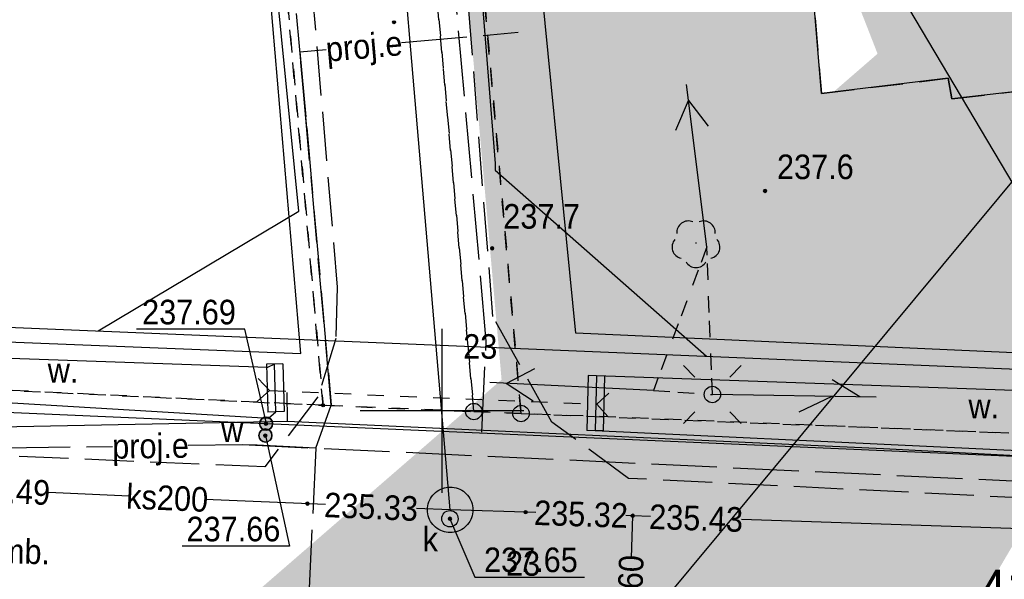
# Model space of a CAD drawing. Extents: x 40810 to 6568062, y -66833 to 5647239.
# Tile 5 of 43: x 6567737 to 6567767, y 5646945 to 5646962. Entities that reach past the tile are written whole.
import ezdxf
from ezdxf import colors
from ezdxf.entities.mleader import LeaderData, LeaderLine
from ezdxf.enums import TextEntityAlignment as Align
from ezdxf.math import Vec2, Vec3

# ---------------------------------------------------------------- set-up
doc = ezdxf.new("R2010")
doc.units = 0
doc.header["$MEASUREMENT"] = 0
for name, pattern in [('DGN_STYLE_2191', [1, -0.25, 0.5, -0.25]), ('DGN_STYLE_9021', [7.5, 3.75, 3.75]), ('KTJZ01_05', [2, 1.5, -0.5]), ('MZ052010', [1.5, 1, -0.5]), ('MZ05_512A', [1.75, -0.25, 0.5, -0.25, 0.5, -0.25]), ('SUPE_P_01_05', [2.5, 2, -0.5]), ('SUPW_P_01_05', [2.5, 2, -0.5])]:
    doc.linetypes.add(name, pattern=pattern)
doc.layers.get('0').update_dxf_attribs({"linetype": 'CONTINUOUS'})
doc.layers.get('Defpoints').update_dxf_attribs({"linetype": 'CONTINUOUS'})
for name, color, linetype in [('BDOT1', 7, 'CONTINUOUS'), ('EWID', 7, 'CONTINUOUS'), ('GESUT1', 7, 'CONTINUOUS'), ('GESUT2', 7, 'CONTINUOUS'), ('PZAG', 7, 'CONTINUOUS'), ('REDAKCJA1', 7, 'CONTINUOUS'), ('Z-zielen', 62, 'CONTINUOUS')]:
    doc.layers.add(name, color=color, linetype=linetype)
for name, color, linetype, lineweight in [('E_opisy', 7, 'CONTINUOUS', 15), ('szraf1', 8, 'CONTINUOUS', 5), ('wymiarowanie', 176, 'CONTINUOUS', 9)]:
    doc.layers.add(name, color=color, linetype=linetype, lineweight=lineweight)
doc.styles.get("Standard").update_dxf_attribs({"font": 'GOTHIC.TTF'})
doc.styles.add('STYLE-GEO_140', font='geo_140.shx', dxfattribs={"bigfont": 'geo_140big.shx'})
doc.dimstyles.new('Skala 1-50', dxfattribs={"dimtxt": 1, "dimasz": 0.5, "dimexe": 0.5, "dimexo": 0.5, "dimgap": 0.2, "dimtad": 1, "dimtxsty": 'Standard', "dimblk": 'ARCHTICK', "dimcen": 0.5, "dimclrd": 256, "dimclre": 256, "dimadec": 0, "dimazin": 0, "dimtfac": 1, "dimtdec": 1, "dimtmove": 1, "dimatfit": 3, "dimldrblk": 'ARCHTICK', "dimfxl": 0, "dimlwd": -1, "dimlwe": -1, "dimarcsym": 0})
pattern_1 = [(0, (0.04, 0.02), (0, 1), [0, -1]), (0, (0.36, 0.04), (0, 1), [0, -1]), (0, (0.18, 0.26), (0, 1), [0, -1]), (0, (0.4, 0.42), (0, 1), [0, -1]), (0, (0.14, 0.48), (0, 1), [0, -1]), (0, (0.22, 0.72), (0, 1), [0, -1]), (0, (0.08, 0.9), (0, 1), [0, -1]), (0, (0.4, 0.88), (0, 1), [0, -1]), (0, (0.64, 0.92), (0, 1), [0, -1]), (0, (0.76, 0.68), (0, 1), [0, -1]), (0, (0.96, 0.66), (0, 1), [0, -1]), (0, (0.96, 0.3), (0, 1), [0, -1]), (0, (0.78, 0.18), (0, 1), [0, -1]), (0, (0.5, 0.24), (0, 1), [0, -1]), (0, (0.68, 0.42), (0, 1), [0, -1]), (0, (0.5, 0.6), (0, 1), [0, -1]), (0, (0.92, 0.04), (0, 1), [0, -1])]

# ---------------------------------------------------------------- blocks, each defined once
blk = doc.blocks.new('K100')
at = {"layer": 'REDAKCJA1', "color": 7, "linetype": 'Continuous'}
for p, q in [((0, -50), (0, 50)), ((50, 0), (-50, 0))]:
    blk.add_line(p, q, dxfattribs=at)
blk = doc.blocks.new('OBOP02_1')
at = {"layer": 'BDOT1', "color": 7, "linetype": 'Continuous'}
blk.add_circle((0, 0), 0.01, dxfattribs=at)
for centre, start, end in [((-0.47, 0.647), 66, 186), ((0.47, 0.647), 354, 114), ((-0.761, -0.247), 138, 258), ((0.761, -0.247), 282, 42), ((0, -0.8), 210, 330)]:
    blk.add_arc(centre, 0.7, start, end, dxfattribs=at)
blk = doc.blocks.new('DWG_H0_11')
at = {"layer": 'BDOT1', "linetype": 'Continuous'}
blk.add_hatch(color=7, dxfattribs=at).paths.add_polyline_path([(0.09, 0, 1), (-0.09, 0, 1)], flags=16)
at = {"layer": 'BDOT1', "color": 7, "linetype": 'Continuous'}
blk.add_lwpolyline([(0.09, 0, 1), (-0.09, 0, 1)], format="xyb", close=True, dxfattribs=at)
blk = doc.blocks.new('RTPW01_1')
at = {"layer": 'BDOT1', "color": 7, "linetype": 'Continuous'}
blk.add_circle((0, 0), 0.09, dxfattribs=at)
blk.add_blockref('DWG_H0_11', (0, 0), dxfattribs=at)
blk = doc.blocks.new('801_5')
at = {"layer": 'BDOT1', "linetype": 'Continuous'}
h = blk.add_hatch(color=7, dxfattribs=at)
edge = h.paths.add_edge_path()
edge.add_arc((-0.002, -0.004), 0.045, 0, 360)
at = {"layer": 'BDOT1', "color": 7, "linetype": 'Continuous'}
blk.add_circle((-0.002, -0.004), 0.045, dxfattribs=at)
blk = doc.blocks.new('SUSM01_1')
at = {"layer": 'GESUT1', "color": 235, "linetype": 'Continuous'}
for p, q in [((-1.768, 1.768), (-1.061, 1.061)), ((1.768, 1.768), (1.061, 1.061)), ((-1.768, -1.768), (-1.061, -1.061)), ((1.768, -1.768), (1.061, -1.061))]:
    blk.add_line(p, q, dxfattribs=at)
blk.add_circle((0, 0), 0.5, dxfattribs=at)
blk = doc.blocks.new('SUPE04_4')
at = {"layer": 'GESUT1', "color": 230, "linetype": 'Continuous'}
for p, q in [((0.005, -5.006), (0.005, 4.994)), ((-0.995, 2.294), (0.005, 3.994)), ((0.005, 3.994), (1.005, 2.294))]:
    blk.add_line(p, q, dxfattribs=at)
blk = doc.blocks.new('SUPE00_4')
at = {"layer": 'GESUT1', "color": 230, "linetype": 'Continuous', "rotation": 270}
blk.add_blockref('SUPE04_4', (5.006, 0.005), dxfattribs=at)
blk = doc.blocks.new('SUPE04_5')
at = {"layer": 'GESUT1', "color": 230, "linetype": 'Continuous'}
for p, q in [((0.002, -4.999), (0.002, 5.001)), ((-0.998, 2.301), (0.002, 4.001)), ((0.002, 4.001), (1.002, 2.301))]:
    blk.add_line(p, q, dxfattribs=at)
blk = doc.blocks.new('SUPE00_5')
at = {"layer": 'GESUT1', "color": 230, "linetype": 'Continuous', "rotation": 270}
blk.add_blockref('SUPE04_5', (4.999, 0.002), dxfattribs=at)
blk = doc.blocks.new('SUPT01_3')
at = {"layer": 'GESUT1', "color": 30, "linetype": 'Continuous'}
for p, q in [((-0.001, 4.999), (-0.001, -5.001)), ((-0.001, 3.999), (-1.001, 2.299)), ((-0.001, 2.299), (0.999, 0.299))]:
    blk.add_line(p, q, dxfattribs=at)
blk = doc.blocks.new('SUPT00_3')
at = {"layer": 'GESUT1', "color": 30, "linetype": 'Continuous', "rotation": 270}
blk.add_blockref('SUPT01_3', (5.001, -0.001), dxfattribs=at)
blk = doc.blocks.new('DWG_H0_22')
at = {"layer": 'GESUT1', "linetype": 'Continuous'}
blk.add_hatch(color=202, dxfattribs=at).paths.add_polyline_path([(0.4, 0, 1), (-0.4, 0, 1)], flags=16)
at = {"layer": 'GESUT1', "color": 202, "linetype": 'Continuous'}
blk.add_lwpolyline([(0.4, 0, 1), (-0.4, 0, 1)], format="xyb", close=True, dxfattribs=at)
blk = doc.blocks.new('SUUS25_7')
at = {"layer": 'GESUT1', "color": 202, "linetype": 'Continuous'}
blk.add_circle((0, 0), 0.4, dxfattribs=at)
blk.add_blockref('DWG_H0_22', (0, 0), dxfattribs=at)
blk = doc.blocks.new('SUUS22_1')
at = {"layer": 'GESUT1', "color": 202, "linetype": 'Continuous'}
blk.add_circle((0, 0), 0.5, dxfattribs=at)
blk = doc.blocks.new('DWG_H0_28')
at = {"layer": 'GESUT1', "linetype": 'Continuous'}
blk.add_hatch(color=5, dxfattribs=at).paths.add_polyline_path([(0.081, -0.005, 1), (-0.099, -0.005, 1)], flags=16)
at = {"layer": 'GESUT1', "color": 5, "linetype": 'Continuous'}
blk.add_lwpolyline([(0.081, -0.005, 1), (-0.099, -0.005, 1)], format="xyb", close=True, dxfattribs=at)
blk = doc.blocks.new('SUPS02_1')
at = {"layer": 'GESUT1', "color": 5, "linetype": 'Continuous'}
blk.add_circle((-0.009, -0.005), 0.09, dxfattribs=at)
blk.add_blockref('DWG_H0_28', (0, 0), dxfattribs=at)
blk = doc.blocks.new('DWG_H0_27')
at = {"layer": 'GESUT1', "linetype": 'Continuous'}
blk.add_hatch(color=44, dxfattribs=at).paths.add_polyline_path([(-0.09, 0, 1), (0.09, 0, 1)], flags=16)
at = {"layer": 'GESUT1', "color": 44, "linetype": 'Continuous'}
blk.add_lwpolyline([(-0.09, 0, 1), (0.09, 0, 1)], format="xyb", close=True, dxfattribs=at)
blk = doc.blocks.new('SUPS00_1')
at = {"layer": 'GESUT1', "color": 44, "linetype": 'Continuous'}
blk.add_circle((0, 0), 0.09, dxfattribs=at)
blk.add_blockref('DWG_H0_27', (0, 0), dxfattribs=at)
blk = doc.blocks.new('EGBP04_1')
at = {"layer": 'EWID', "color": 92, "linetype": 'Continuous'}
blk.add_circle((0, 0), 0.5, dxfattribs=at)
blk = doc.blocks.new('Y0_18R')
at = {"layer": 'EWID', "linetype": 'Continuous'}
h = blk.add_hatch(color=7, dxfattribs=at)
edge = h.paths.add_edge_path()
edge.add_arc((0, 0), 0.09, 0, 360)
at = {"layer": 'EWID', "color": 92, "linetype": 'Continuous'}
blk.add_circle((0, 0), 0.09, dxfattribs=at)
blk = doc.blocks.new('_ArchTick')
at = {"color": 0, "linetype": 'ByBlock', "const_width": 0.15}
blk.add_lwpolyline([(-0.5, -0.5), (0.5, 0.5)], dxfattribs=at)
blk = doc.blocks.new('*D306')
at = {"layer": 'Defpoints', "color": 0}
for p in [(6567735.332, 5646990.777), (6567796.86, 5646947.89)]:
    blk.add_point(p, dxfattribs=at)
at = {"layer": 'wymiarowanie'}
blk.add_line((6567786.464, 5646955.136), (6567735.332, 5646990.777), dxfattribs=at)
at = {"layer": 'wymiarowanie', "linetype": 'Continuous', "xscale": 0.5, "yscale": 0.5, "zscale": 0.5, "rotation": 145.122668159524}
blk.add_blockref('_ArchTick', (6567735.332, 5646990.777), dxfattribs=at)
at = {"layer": 'wymiarowanie', "color": 0, "linetype": 'Continuous', "insert": (6567785.805, 5646956.464), "char_height": 1, "attachment_point": 5, "rotation": 325.1227}
blk.add_mtext('R75', dxfattribs=at)

msp = doc.modelspace()

# ---------------------------------------------------------------- hatches: boundary and pattern name
at = {"layer": 'szraf1', "true_color": 0xc7c8ca}
h = msp.add_hatch(dxfattribs=at)
h.set_pattern_fill('ANSI37', color=9, scale=2, style=0)
h.set_pattern_definition([(45, (0, 0), (-0.1767766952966, 0.1767766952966), []), (135, (0, 0), (-0.1767766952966, -0.1767766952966), [])])
h.paths.add_polyline_path([(6567823.29, 5646949.789), (6567823.25, 5646947.076), (6567815.665, 5646947.38, 0.196657), (6567818.004, 5646952.37), (6567818.832, 5646976.873, 0.160815), (6567817.35, 5646983.958), (6567809.203, 5646997.768, 0.265433), (6567799.729, 5647003.178), (6567753.063, 5647002.39, 0.208172), (6567747.98, 5647000.075), (6567747.21, 5647008.79), (6567747.35, 5647008.792, 0.163859), (6567751.584, 5647007.366), (6567799.729, 5647008.178, -0.27448), (6567813.51, 5647000.308), (6567821.657, 5646986.499, -0.142644), (6567823.867, 5646977.829), (6567822.996, 5646952.047, 0.081845)])
at = {"layer": 'Z-zielen', "linetype": 'Continuous'}
h = msp.add_hatch(dxfattribs=at)
h.set_pattern_fill('STIPPLE', color=256, style=0)
h.set_pattern_definition(pattern_1)
h.paths.add_polyline_path([(6567834.6, 5646957.495), (6567823.191, 5646957.827), (6567823.445, 5646965.336), (6567828.442, 5646965.168), (6567828.864, 5646977.66), (6567823.867, 5646977.829, 0.142655), (6567821.657, 5646986.499), (6567813.237, 5647000.769, 0.26076), (6567799.458, 5647008.176), (6567751.703, 5647007.367), (6567753.913, 5647007.405), (6567751.011, 5647008.834), (6567829.898, 5647009.741)])
h.paths.add_polyline_path([(6567821.79, 5646988.53), (6567828.8, 5646988.46), (6567828.94, 5647000.44), (6567821.94, 5647000.52)], flags=16)
h.paths.add_polyline_path([(6567821.94, 5647003.02), (6567820.471, 5647003.038), (6567820.304, 5646991.747), (6567818.548, 5646991.769), (6567820.448, 5646988.547), (6567821.79, 5646988.53)], flags=16)
h.paths.add_polyline_path([(6567829.53, 5646985.826, 1), (6567825.131, 5646985.826, 1)], flags=16)
h.paths.add_polyline_path([(6567821.94, 5647003.02), (6567825.04, 5647003.02), (6567825.04, 5647000.52), (6567821.94, 5647000.52)], flags=16)
edge = h.paths.add_edge_path()
edge.add_arc((6567747.432, 5647001.681), 7.112, -80.8591, 5.919, ccw=False)
edge.add_line((6567748.561, 5646994.662), (6567748.006, 5647000.103))
edge.add_arc((6567753.178, 5646995.4), 6.991, 91.0011, 137.7188, ccw=False)
edge.add_line((6567753.056, 5647002.39), (6567754.503, 5647002.414))
h = msp.add_hatch(dxfattribs=at)
h.set_pattern_fill('STIPPLE', color=256, style=0)
h.set_pattern_definition(pattern_1)
h.paths.add_polyline_path([(6567775.17, 5646972.145), (6567787.446, 5646971.544), (6567787.305, 5646968.647), (6567791.261, 5646968.454), (6567790.19, 5646952.48), (6567787.87, 5646952.48), (6567787.85, 5646951.258), (6567790.19, 5646951.22), (6567790.127, 5646950.807), (6567787.566, 5646950.859), (6567787.53, 5646949.942), (6567790.37, 5646949.88), (6567790.309, 5646948.376), (6567752.41, 5646949.92), (6567748.781, 5646991.01), (6567776.084, 5646990.814)])
h.paths.add_polyline_path([(6567769.49, 5646963.57), (6567769.69, 5646959.99), (6567765.56, 5646959.52), (6567765.45, 5646960.15), (6567761.58, 5646959.68), (6567760.64, 5646970.96), (6567765.29, 5646971.57), (6567766.05, 5646963.23)], flags=16)
h.paths.add_polyline_path([(6567790.48, 5646963.51), (6567784.64, 5646963.65), (6567784.66, 5646963.02), (6567781.15, 5646963.05), (6567781.14, 5646963.89), (6567777.12, 5646964.03), (6567777.02, 5646958.94), (6567780.99, 5646958.95), (6567781.01, 5646959.47), (6567784.58, 5646959.46), (6567784.6, 5646958.92), (6567788.13, 5646958.93), (6567790.42, 5646961)], flags=16)
h.paths.add_polyline_path([(6567759.25, 5646984.11), (6567759.54, 5646978.75), (6567766.72, 5646979.09), (6567766.46, 5646984.4)], flags=16)
h.paths.add_polyline_path([(6567774.68, 5646960.16), (6567767.82, 5646959.54), (6567767.72, 5646956.71), (6567774.51, 5646956.86)], flags=16)

# ---------------------------------------------------------------- linework, layer by layer
at = {"layer": 'BDOT1', "color": 7, "linetype": 'Continuous'}
for p, q in [((6567744.73, 5646950.62), (6567744.391, 5646950.989)), ((6567744.73, 5646950.62), (6567744.361, 5646950.281)), ((6567744.73, 5646950.62), (6567745.23, 5646950.599)), ((6567745.729, 5646950.578), (6567746.229, 5646950.557)), ((6567746.728, 5646950.536), (6567747.228, 5646950.515)), ((6567747.727, 5646950.494), (6567748.227, 5646950.473)), ((6567748.726, 5646950.452), (6567749.226, 5646950.431)), ((6567749.726, 5646950.41), (6567750.225, 5646950.389)), ((6567750.725, 5646950.368), (6567751.224, 5646950.347)), ((6567751.724, 5646950.326), (6567752.223, 5646950.305)), ((6567754.72, 5646950.2), (6567755.089, 5646950.539)), ((6567752.723, 5646950.284), (6567753.222, 5646950.263)), ((6567753.722, 5646950.242), (6567754.222, 5646950.221)), ((6567754.72, 5646950.2), (6567755.059, 5646949.831))]:
    msp.add_line(p, q, dxfattribs=at)
for points in [[(6567769.49, 5646963.57), (6567769.69, 5646959.99), (6567765.56, 5646959.52), (6567765.45, 5646960.15), (6567761.58, 5646959.68), (6567760.64, 5646970.96), (6567765.29, 5646971.57), (6567766.05, 5646963.23), (6567769.49, 5646963.57)], [(6567732.28, 5646950.52), (6567744.7, 5646949.78), (6567744.93, 5646949.97), (6567744.89, 5646951.43), (6567744.67, 5646951.32), (6567732.17, 5646951.76)], [(6567745.14, 5646951.437), (6567744.64, 5646951.423)], [(6567744.64, 5646951.423), (6567744.68, 5646949.963)], [(6567745.14, 5646951.437), (6567745.18, 5646949.977)], [(6567754.46, 5646951.076), (6567754.42, 5646949.406)], [(6567754.96, 5646951.064), (6567754.46, 5646951.076)], [(6567754.96, 5646951.064), (6567754.92, 5646949.394)], [(6567745.18, 5646949.977), (6567744.68, 5646949.963)], [(6567754.92, 5646949.394), (6567754.42, 5646949.406)]]:
    msp.add_lwpolyline(points, dxfattribs=at)
at = {"layer": 'BDOT1', "color": 7, "linetype": 'MZ052010'}
msp.add_lwpolyline([(6567760.64, 5646970.96), (6567761.58, 5646959.68), (6567765.45, 5646960.15), (6567765.56, 5646959.52), (6567769.69, 5646959.99), (6567769.49, 5646963.57), (6567766.05, 5646963.23), (6567765.29, 5646971.57)], close=True, dxfattribs=at)
at = {"layer": 'BDOT1', "color": 7, "linetype": 'KTJZ01_05'}
for points in [[(6567776.22, 5646946.92), (6567755.69, 5646947.94), (6567753.35, 5646949.66), (6567751.55, 5646952.88), (6567750.55, 5646965.68), (6567745.84, 5646965.1), (6567746.8, 5646953.77), (6567746.76, 5646952.21), (6567746.21, 5646950.43), (6567744.59, 5646948.29)], [(6567744.59, 5646948.29), (6567732.429, 5646948.807)]]:
    msp.add_lwpolyline(points, dxfattribs=at)
at = {"layer": 'BDOT1', "color": 7, "linetype": 'DGN_STYLE_9021'}
for points in [[(6567775.39, 5646951.41), (6567754.08, 5646952.37), (6567752.77, 5646965.64)], [(6567732.12, 5646952.29), (6567745.69, 5646951.75), (6567744.55, 5646965.1)]]:
    msp.add_lwpolyline(points, dxfattribs=at)
at = {"layer": 'BDOT1', "color": 7, "linetype": 'Continuous'}
msp.add_lwpolyline([(6567754.67, 5646949.4), (6567775.32, 5646948.43), (6567788.82, 5646947.82), (6567788.74, 5646949.92), (6567787.53, 5646949.94), (6567775.27, 5646950.35), (6567754.71, 5646951.07)], close=True, dxfattribs=at)
at = {"layer": 'EWID', "color": 92, "linetype": 'DGN_STYLE_2191'}
for p, q in [((6567739.12, 5647032.16), (6567746.37, 5646950.17)), ((6567746.37, 5646950.17), (6567739.12, 5647032.16)), ((6567750.97, 5646949.98), (6567745.74, 5647008.76)), ((6567745.74, 5647008.76), (6567750.97, 5646949.98)), ((6567752.41, 5646949.92), (6567747.783, 5647002.3)), ((6567747.783, 5647002.3), (6567752.41, 5646949.92)), ((6567746.37, 5646950.17), (6567732.249, 5646950.844)), ((6567732.25, 5646950.84), (6567746.37, 5646950.17)), ((6567746.37, 5646950.17), (6567750.97, 5646949.98)), ((6567750.97, 5646949.98), (6567746.37, 5646950.17)), ((6567750.97, 5646949.98), (6567752.41, 5646949.92)), ((6567752.41, 5646949.92), (6567750.97, 5646949.98)), ((6567752.41, 5646949.92), (6567823.25, 5646947.076)), ((6567823.25, 5646947.076), (6567752.41, 5646949.92))]:
    msp.add_line(p, q, dxfattribs=at)
at = {"layer": 'GESUT1', "color": 44, "linetype": 'Continuous'}
for points in [[(6567750.25, 5646946.98), (6567747.71, 5646976.6), (6567747.47, 5646979.44)], [(6567740.45, 5646947.4), (6567737.99, 5646947.51)], [(6567746.44, 5646947.14), (6567742.77, 5646947.3)], [(6567752.86, 5646946.9), (6567750.25, 5646946.98), (6567749.22, 5646947.02)], [(6567756.36, 5646946.78), (6567755.82, 5646946.8), (6567755.61, 5646946.81)], [(6567755.78, 5646945.52), (6567755.82, 5646946.8)], [(6567750.24, 5646946.71), (6567751, 5646944.93), (6567754.35, 5646944.93)], [(6567796.29, 5646945.45), (6567759.14, 5646946.69)]]:
    msp.add_lwpolyline(points, dxfattribs=at)
at = {"layer": 'GESUT1', "color": 202, "linetype": 'MZ05_512A'}
msp.add_lwpolyline([(6567756.45, 5646950.62), (6567758.25, 5646950.5), (6567758.08, 5646955)], close=True, dxfattribs=at)
at = {"layer": 'GESUT1', "color": 5, "linetype": 'Continuous'}
for points in [[(6567744.63, 5646949.66), (6567743.98, 5646952.49), (6567740.68, 5646952.49)], [(6567745.26, 5646950.56), (6567745.27, 5646949.69)], [(6567735.53, 5646950.01), (6567773.75, 5646948.34), (6567781.45, 5646948.04), (6567783.37, 5646947.98)], [(6567732.374, 5646949.436), (6567745.27, 5646949.69), (6567763.47, 5646948.85), (6567775.42, 5646948.22), (6567794.61, 5646947.19), (6567804.01, 5646946.701)]]:
    msp.add_lwpolyline(points, dxfattribs=at)
at = {"layer": 'GESUT1', "color": 202, "linetype": 'Continuous'}
msp.add_lwpolyline([(6567744.61, 5646949.25), (6567745.34, 5646945.87), (6567742.07, 5646945.87)], dxfattribs=at)
at = {"layer": 'GESUT1', "color": 44, "linetype": 'Continuous'}
msp.add_lwpolyline([(6567749.56, 5646946.92), (6567749.56, 5646946.98), (6567749.56, 5646947.04), (6567749.57, 5646947.1), (6567749.58, 5646947.16), (6567749.6, 5646947.22), (6567749.62, 5646947.27), (6567749.65, 5646947.33), (6567749.68, 5646947.38), (6567749.72, 5646947.43), (6567749.76, 5646947.47), (6567749.8, 5646947.51), (6567749.85, 5646947.55), (6567749.9, 5646947.58), (6567749.96, 5646947.61), (6567750.01, 5646947.63), (6567750.07, 5646947.65), (6567750.13, 5646947.66), (6567750.19, 5646947.67), (6567750.25, 5646947.67), (6567750.31, 5646947.67), (6567750.37, 5646947.66), (6567750.43, 5646947.65), (6567750.49, 5646947.63), (6567750.54, 5646947.61), (6567750.6, 5646947.58), (6567750.65, 5646947.55), (6567750.7, 5646947.51), (6567750.74, 5646947.47), (6567750.78, 5646947.43), (6567750.82, 5646947.38), (6567750.85, 5646947.33), (6567750.88, 5646947.27), (6567750.9, 5646947.22), (6567750.92, 5646947.16), (6567750.93, 5646947.1), (6567750.94, 5646947.04), (6567750.94, 5646946.98), (6567750.94, 5646946.92), (6567750.93, 5646946.86), (6567750.92, 5646946.8), (6567750.9, 5646946.74), (6567750.88, 5646946.69), (6567750.85, 5646946.63), (6567750.82, 5646946.58), (6567750.78, 5646946.53), (6567750.74, 5646946.49), (6567750.7, 5646946.45), (6567750.65, 5646946.41), (6567750.6, 5646946.38), (6567750.54, 5646946.35), (6567750.49, 5646946.33), (6567750.43, 5646946.31), (6567750.37, 5646946.3), (6567750.31, 5646946.29), (6567750.25, 5646946.29), (6567750.19, 5646946.29), (6567750.13, 5646946.3), (6567750.07, 5646946.31), (6567750.01, 5646946.33), (6567749.96, 5646946.35), (6567749.9, 5646946.38), (6567749.85, 5646946.41), (6567749.8, 5646946.45), (6567749.76, 5646946.49), (6567749.72, 5646946.53), (6567749.68, 5646946.58), (6567749.65, 5646946.63), (6567749.62, 5646946.69), (6567749.6, 5646946.74), (6567749.58, 5646946.8), (6567749.57, 5646946.86)], close=True, dxfattribs=at)
at = {"layer": 'GESUT2', "color": 5, "linetype": 'SUPW_P_01_05'}
msp.add_lwpolyline([(6567751.21, 5646949.35), (6567751.35, 5646952.13), (6567747.55, 5646994.76)], dxfattribs=at)
at = {"layer": 'GESUT2', "color": 230, "linetype": 'SUPE_P_01_05'}
for points in [[(6567745.664, 5646960.958), (6567745.87, 5646958.632), (6567746.62, 5646950.17), (6567744.752, 5646971.237), (6567742.992, 5646991.093)], [(6567748.767, 5646961.234), (6567752.328, 5646961.549)], [(6567746.147, 5646948.866), (6567746.62, 5646950.17), (6567745.87, 5646958.632), (6567745.664, 5646960.958), (6567746.466, 5646961.03)], [(6567732.429, 5646948.812), (6567734.154, 5646948.836), (6567739.945, 5646948.917)], [(6567742.255, 5646948.949), (6567743.906, 5646948.972), (6567746.147, 5646948.866), (6567745.842, 5646942.38)], [(6567746.147, 5646948.866), (6567743.906, 5646948.972), (6567768.211, 5646947.829), (6567784.029, 5646947.086), (6567783.943, 5646940.913), (6567806.461, 5646939.771), (6567821.151, 5646939.027), (6567827.342, 5646938.827), (6567821.151, 5646939.027), (6567849.186, 5646938.121), (6567858.362, 5646937.824)]]:
    msp.add_lwpolyline(points, dxfattribs=at)
at = {"layer": 'PZAG', "color": 53, "linetype": 'Continuous'}
for points in [[(6567739.51, 5646952.44), (6567745.63, 5646956.09), (6567738.08, 5647032.14)], [(6567745.63, 5647032.27), (6567751.62, 5646957.55), (6567751.62, 5646957.34), (6567758.07, 5646951.67)], [(6567732.08, 5646952.75), (6567865.66, 5646947.19)]]:
    msp.add_lwpolyline(points, dxfattribs=at)
at = {"layer": 'wymiarowanie', "color": 30, "linetype": 'KTJZ01_05', "const_width": 1}
msp.add_lwpolyline([(6567786.84, 5647009.46), (6567747.21, 5647008.79), (6567747.783, 5647002.3), (6567752.41, 5646949.92), (6567823.25, 5646947.076), (6567823.41, 5646957.82), (6567834.6, 5646957.54), (6567830.44, 5647003.7), (6567829.858, 5647010.193), (6567786.84, 5647009.46)], dxfattribs=at)

# ---------------------------------------------------------------- block references
at = {"layer": 'BDOT1', "color": 7, "linetype": 'Continuous'}
msp.add_blockref('801_5', (6567748.54, 5646961.86), dxfattribs=at)
at = {"layer": 'BDOT1', "color": 7, "linetype": 'Continuous', "xscale": 0.5, "yscale": 0.5, "zscale": 0.5}
for name, p in [('RTPW01_1', (6567759.86, 5646956.71)), ('OBOP02_1', (6567757.75, 5646955.12)), ('RTPW01_1', (6567751.53, 5646954.96))]:
    msp.add_blockref(name, p, dxfattribs=at)
at = {"layer": 'EWID', "color": 92, "linetype": 'Continuous', "xscale": 0.5, "yscale": 0.5, "zscale": 0.5}
for name, p in [('Y0_18R', (6567746.37, 5646950.17)), ('EGBP04_1', (6567750.97, 5646949.98)), ('EGBP04_1', (6567752.41, 5646949.92))]:
    msp.add_blockref(name, p, dxfattribs=at)
at = {"layer": 'GESUT1', "color": 230, "linetype": 'Continuous'}
for name, p, xscale, yscale, zscale, rotation in [('SUPE00_5', (6567758.08, 5646955), 0.5000018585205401, 0.5000018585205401, 0.5000018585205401, 97.10019665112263), ('SUPE00_4', (6567756.45, 5646950.62), 0.5000008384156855, 0.5000008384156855, 0.5000008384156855, 177.2001089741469)]:
    msp.add_blockref(name, p, dxfattribs=dict(at, xscale=xscale, yscale=yscale, zscale=zscale, rotation=rotation))
at = {"layer": 'GESUT1', "color": 235, "linetype": 'Continuous', "xscale": 0.5, "yscale": 0.5, "zscale": 0.5}
msp.add_blockref('SUSM01_1', (6567758.25, 5646950.5), dxfattribs=at)
at = {"layer": 'GESUT1', "color": 30, "linetype": 'Continuous', "xscale": 0.5000011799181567, "yscale": 0.5000011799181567, "zscale": 0.5000011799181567, "rotation": 359.0997659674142}
msp.add_blockref('SUPT00_3', (6567758.25, 5646950.5), dxfattribs=at)
at = {"layer": 'GESUT1', "color": 202, "linetype": 'Continuous', "xscale": 0.5, "yscale": 0.5, "zscale": 0.5}
for name, p in [('SUUS25_7', (6567744.63, 5646949.61)), ('SUUS25_7', (6567744.61, 5646949.25)), ('SUUS22_1', (6567750.24, 5646946.71))]:
    msp.add_blockref(name, p, dxfattribs=at)
at = {"layer": 'GESUT1', "color": 5, "linetype": 'Continuous', "xscale": 0.5, "yscale": 0.5, "zscale": 0.5}
for p in [(6567744.63, 5646949.61), (6567744.61, 5646949.25)]:
    msp.add_blockref('SUPS02_1', p, dxfattribs=at)
at = {"layer": 'GESUT1', "color": 44, "linetype": 'Continuous', "xscale": 0.5, "yscale": 0.5, "zscale": 0.5}
for p in [(6567745.89, 5646947.17), (6567750.24, 5646946.71), (6567752.55, 5646946.91), (6567755.82, 5646946.8)]:
    msp.add_blockref('SUPS00_1', p, dxfattribs=at)
at = {"layer": 'REDAKCJA1', "color": 7, "linetype": 'Continuous', "xscale": 0.04999813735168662, "yscale": 0.04999813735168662, "zscale": 0.04999813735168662}
msp.add_blockref('K100', (6567750, 5646950), dxfattribs=at)

# ---------------------------------------------------------------- texts
at = {"layer": 'BDOT1', "color": 7, "linetype": 'Continuous', "style": 'STYLE-GEO_140', "width": 0.93328}
for s, p in [('237.6', (6567761.393, 5646957.445)), ('237.7', (6567753.039, 5646955.935)), ('w.', (6567738.434, 5646951.235)), ('w.', (6567766.534, 5646950.145))]:
    msp.add_text(s, height=0.75, dxfattribs=at).set_placement(p, align=Align.MIDDLE_CENTER)
msp.add_text('j.mb.', height=0.75, rotation=358.4579, dxfattribs=at).set_placement((6567737.024, 5646945.718), align=Align.MIDDLE_CENTER)
at = {"layer": 'EWID', "color": 92, "linetype": 'Continuous', "style": 'STYLE-GEO_140', "width": 0.9333}
msp.add_text('411/2', height=1.2, dxfattribs=at).set_placement((6567768.261, 5646944.56), align=Align.MIDDLE_CENTER)
at = {"layer": 'GESUT1', "color": 5, "linetype": 'Continuous', "style": 'STYLE-GEO_140', "width": 0.93336}
for s, p in [('237.69', (6567743.709, 5646952.64)), ('23', (6567751.686, 5646951.59)), ('237.66', (6567745.065, 5646946.02)), ('23', (6567752.994, 5646944.97))]:
    msp.add_text(s, height=0.75, dxfattribs=at).set_placement(p, align=Align.RIGHT)
at = {"layer": 'GESUT1', "color": 250, "linetype": 'Continuous', "style": 'STYLE-GEO_140', "width": 0.93328}
for s, p in [('w', (6567743.596, 5646949.425)), ('k', (6567749.643, 5646946.085))]:
    msp.add_text(s, height=0.75, dxfattribs=at).set_placement(p, align=Align.MIDDLE_CENTER)
at = {"layer": 'GESUT1', "color": 44, "linetype": 'Continuous', "style": 'STYLE-GEO_140', "width": 0.93328}
for s, rotation, p in [('235.49', 357.4842, (6567736.608, 5646947.564)), ('ks200', 357.5233, (6567741.613, 5646947.344)), ('235.33', 357.5503, (6567747.835, 5646947.075)), ('235.32', 358.1491, (6567754.243, 5646946.85)), ('235.43', 358.0894, (6567757.754, 5646946.728)), ('ks160', 88.0124, (6567755.736, 5646944.354))]:
    msp.add_text(s, height=0.75, rotation=rotation, dxfattribs=at).set_placement(p, align=Align.MIDDLE_CENTER)
at = {"layer": 'GESUT1', "color": 44, "linetype": 'Continuous', "style": 'STYLE-GEO_140', "width": 0.93336}
msp.add_text('237.65', height=0.75, dxfattribs=at).set_placement((6567751.28, 5646945.08))
at = {"layer": 'GESUT2', "color": 230, "linetype": 'Continuous', "style": 'STYLE-GEO_140', "width": 0.93328}
for rotation, p in [(5.0661, (6567747.62, 5646961.126)), (0.7957, (6567741.103, 5646948.931))]:
    msp.add_text('proj.e', height=0.75, rotation=rotation, dxfattribs=at).set_placement(p, align=Align.MIDDLE_CENTER)

# ---------------------------------------------------------------- dimensions: what is measured, and where the dimension line sits
at = {"layer": 'wymiarowanie', "color": 1, "linetype": 'Continuous'}
dim = msp.add_radius_dim(center=(6567796.86, 5646947.89), mpoint=(6567735.332, 5646990.777), dimstyle='Skala 1-50', dxfattribs=at)
dim.commit()
dim.dimension.update_dxf_attribs({"geometry": '*D306', "text_midpoint": (6567781.4, 5646950.145), "dimtype": 164})

# ---------------------------------------------------------------- leaders
at = {"layer": 'E_opisy', "linetype": 'ByBlock'}
ml = msp.add_multileader_mtext('Standard', dxfattribs=at)
ml.set_content('{\\Fsimplex.shx|c1;\\Q3;\\W0.7;1,2}', color=256)
ml.set_leader_properties()
ml.build(insert=Vec2(0, 0))
ml.multileader.update_dxf_attribs({"text_left_attachment_type": 5, "text_right_attachment_type": 5, "dogleg_length": 0.36, "arrow_head_size": 200})
ctx = ml.context
ctx.base_point, ctx.char_height, ctx.arrow_head_size, ctx.landing_gap_size, ctx.plane_origin = Vec3(6567803.389, 5646954.179), 2, 200, 0, Vec3(6567821.18, 5646944.811)
ctx.left_attachment, ctx.right_attachment, ctx.text_align_type = 5, 5, 2
notes = []
notes.append((ctx, [(0, (1, 1, 0), (6567806.349, 5646954.16), (-1, 0), 0.36, [(0, [(6567809.856, 5646949.65)], 0, [])])]))
ctx.mtext.insert, ctx.mtext.alignment, ctx.mtext.flow_direction = Vec3(6567805.989, 5646956.56), 3, 5
ml = msp.add_multileader_mtext('Standard', dxfattribs=at)
ml.set_content('{\\Fsimplex.shx|c1;\\Q3;\\W0.7;7}', color=256)
ml.set_leader_properties()
ml.build(insert=Vec2(0, 0))
ml.multileader.update_dxf_attribs({"text_left_attachment_type": 5, "text_right_attachment_type": 5, "dogleg_length": 0.36, "arrow_head_size": 300})
ctx = ml.context
ctx.base_point, ctx.char_height, ctx.arrow_head_size, ctx.landing_gap_size, ctx.plane_origin = Vec3(6567753.094, 5646999.615), 2, 300, 0, Vec3(6567768.852, 5646994.369)
ctx.left_attachment, ctx.right_attachment, ctx.text_align_type = 5, 5, 2
notes.append((ctx, [(0, (1, 1, 0), (6567754.489, 5646999.615), (-1, 0), 0.461, [(0, [(6567756.684, 5647000.721)], 0, [])])]))
ctx.mtext.insert, ctx.mtext.alignment, ctx.mtext.flow_direction = Vec3(6567754.027, 5647002.015), 3, 5
ml = msp.add_multileader_mtext('Standard', dxfattribs=at)
ml.set_content('{\\Fsimplex.shx|c1;\\Q3;\\W0.7; 6}', color=256)
ml.set_leader_properties()
ml.build(insert=Vec2(0, 0))
ml.multileader.update_dxf_attribs({"text_left_attachment_type": 5, "text_right_attachment_type": 5, "dogleg_length": 0.36, "arrow_head_size": 300})
ctx = ml.context
ctx.base_point, ctx.char_height, ctx.arrow_head_size, ctx.landing_gap_size, ctx.plane_origin = Vec3(6567783.414, 5646980.345), 2, 300, 0, Vec3(6567801.789, 5646977.106)
ctx.left_attachment, ctx.right_attachment, ctx.text_align_type = 5, 5, 2
notes.append((ctx, [(0, (1, 1, 0), (6567786.824, 5646980.345), (-1, 0), 1.242, [(0, [(6567789.621, 5646983.707)], 0, [])])]))
ctx.mtext.insert, ctx.mtext.alignment, ctx.mtext.flow_direction = Vec3(6567785.582, 5646982.745), 3, 5
ml = msp.add_multileader_mtext('Standard', dxfattribs=at)
ml.set_content('{\\Fsimplex.shx|c1;\\Q3;\\W0.7; 5}', color=256)
ml.set_leader_properties()
ml.build(insert=Vec2(0, 0))
ml.multileader.update_dxf_attribs({"text_left_attachment_type": 5, "text_right_attachment_type": 5, "dogleg_length": 0.36, "arrow_head_size": 300})
ctx = ml.context
ctx.base_point, ctx.char_height, ctx.arrow_head_size, ctx.landing_gap_size, ctx.plane_origin = Vec3(6567801.511, 5646976.341), 2, 300, 0, Vec3(6567819.958, 5646973.324)
ctx.left_attachment, ctx.right_attachment, ctx.text_align_type = 5, 5, 2
notes.append((ctx, [(0, (1, 1, 0), (6567804.993, 5646976.341), (-1, 0), 1.242, [(0, [(6567807.791, 5646979.925)], 0, [])])]))
ctx.mtext.insert, ctx.mtext.alignment, ctx.mtext.flow_direction = Vec3(6567803.751, 5646978.741), 3, 5
ml = msp.add_multileader_mtext('Standard', dxfattribs=at)
ml.set_content('{\\Fsimplex.shx|c1;\\Q3;\\W0.7;4}', color=256)
ml.set_leader_properties()
ml.build(insert=Vec2(0, 0))
ml.multileader.update_dxf_attribs({"text_left_attachment_type": 5, "text_right_attachment_type": 5, "dogleg_length": 0.36, "arrow_head_size": 300})
ctx = ml.context
ctx.base_point, ctx.char_height, ctx.arrow_head_size, ctx.landing_gap_size, ctx.plane_origin = Vec3(6567762.708, 5646965.653), 2, 300, 0, Vec3(6567772.031, 5646963.071)
ctx.left_attachment, ctx.right_attachment = 5, 5
notes.append((ctx, [(0, (1, 1, 0), (6567762.247, 5646965.653), (1, 0), 0.461, [(0, [(6567759.863, 5646969.672)], 0, [])])]))
ctx.mtext.insert, ctx.mtext.flow_direction = Vec3(6567762.708, 5646968.053), 5
for ctx, leaders in notes:
    for number, flags, end, landing, length, lines in leaders:
        leader = LeaderData()
        leader.index, (leader.has_last_leader_line, leader.has_dogleg_vector, leader.attachment_direction) = number, flags
        leader.last_leader_point, leader.dogleg_vector, leader.dogleg_length = Vec3(end), Vec3(landing), length
        for number, points, colour, breaks in lines:
            line = LeaderLine()
            line.index, line.vertices, line.color, line.breaks = number, Vec3.list(points), colors.encode_raw_color(colour), breaks
            leader.lines.append(line)
        ctx.leaders.append(leader)

doc.saveas('drawing.dxf')
